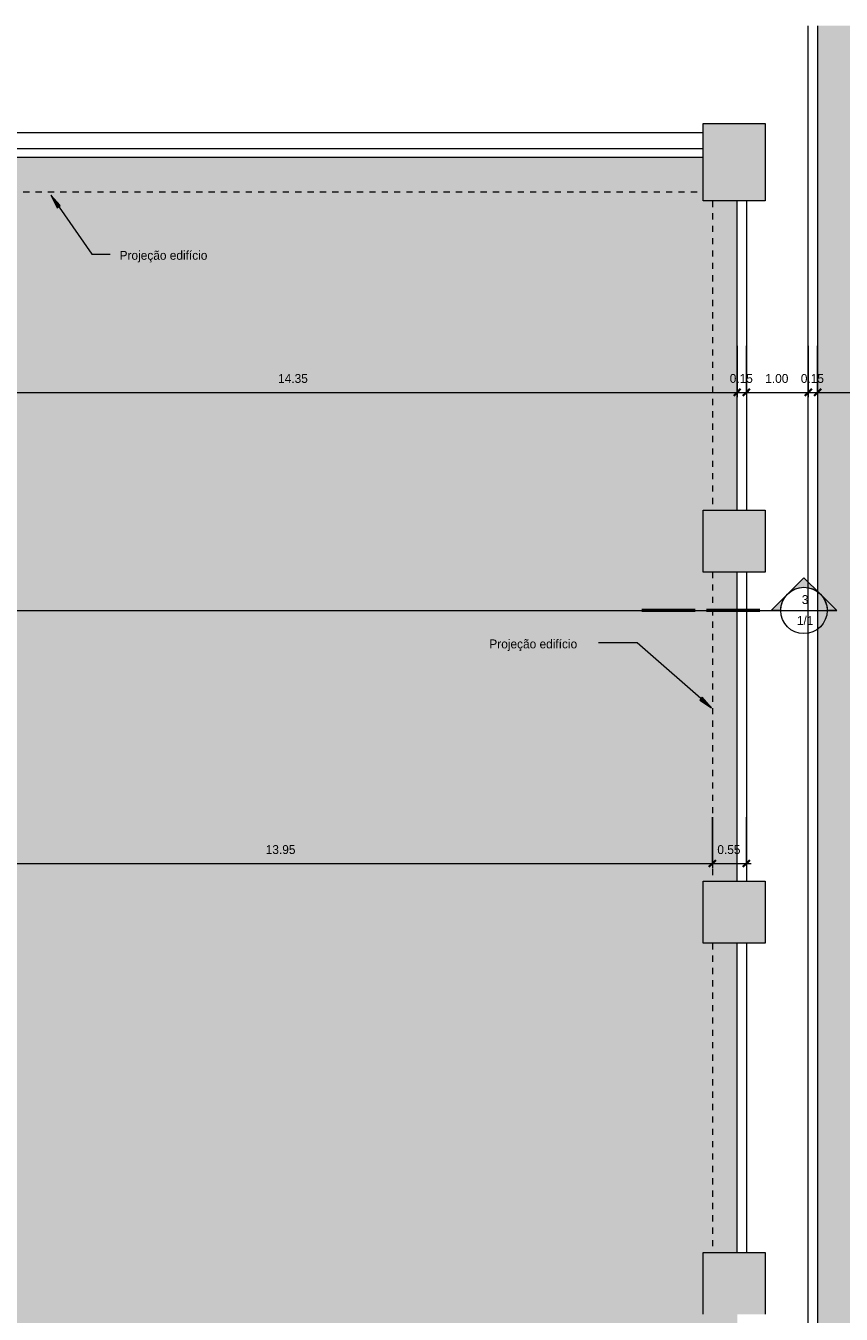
# Model space of a CAD drawing. Header units: metres. Extents: x -32 to 90, y -28 to 32.
# Tile 8 of 148: x -16 to -3, y 11 to 32. Entities that reach past the tile are written whole.
import ezdxf

# ---------------------------------------------------------------- set-up
doc = ezdxf.new("R2010")
doc.units = ezdxf.units.M
doc.linetypes.add('Projeção', pattern=[0.003969, 0.002381, -0.001587])
for name, color, linetype, lineweight in [('A-ANNO-DIMS', 4, 'Continuous', 9), ('A-ANNO-DIMS-75', 211, 'Continuous', 9), ('A-DETL', 90, 'Continuous', 18), ('A-DETL-GENF', 92, 'Continuous', 18), ('A-FLOR', 192, 'Continuous', 18), ('A-FLOR-OVHD', 1, 'Projeção', 18), ('A-WALL', 113, 'Continuous', 18), ('G-ANNO-SYMB', 111, 'Continuous', 9), ('G-ANNO-TEXT', 231, 'Continuous', 9)]:
    doc.layers.add(name, color=color, linetype=linetype, lineweight=lineweight)
doc.styles.add('Century Gothic', font='GOTHIC.TTF', dxfattribs={"height": 0.143711})
doc.dimstyles.new('Diagonal_-_2MM_Century_Gothic_-_M_3_1', dxfattribs={"dimscale": 0.3048, "dimtxt": 0.15, "dimasz": 0.369094, "dimexe": 0.246063, "dimexo": 0.0625, "dimgap": 0.369094, "dimtad": 1, "dimrnd": 0.01, "dimzin": 0, "dimdsep": 46, "dimtxsty": 'Century Gothic', "dimblk1": 'OBLIQUE', "dimblk2": 'OBLIQUE', "dimsah": 1, "dimcen": 0.09, "dimdle": 0.246063, "dimazin": 0, "dimtfac": 1, "dimtdec": 4, "dimtix": 1, "dimtmove": 0, "dimatfit": 3, "dimfxl": 2.46063, "dimfxlon": 1, "dimtvp": 1, "dimtolj": 1, "dimtzin": 0, "dimarcsym": 2})

# ---------------------------------------------------------------- blocks, each defined once
blk = doc.blocks.new('DIMBLOCK8-3- PLANTA DE COBERTURA')
at = {"layer": 'A-ANNO-DIMS-75', "transparency": 16777216}
for p, q in [((-19.277, 26.49), (-19.277, 25.665)), ((-19.277, 25.74), (-19.277, 26.49)), ((-4.927, 26.49), (-4.927, 25.665)), ((-4.927, 25.74), (-4.927, 26.49)), ((-19.277, 25.74), (-4.927, 25.74))]:
    blk.add_line(p, q, dxfattribs=at)
at = {"layer": 'A-ANNO-DIMS-75', "lineweight": 35, "transparency": 16777216}
for p, q in [((-19.277, 25.74), (-19.334, 25.684)), ((-19.277, 25.74), (-19.221, 25.796)), ((-4.927, 25.74), (-4.984, 25.684)), ((-4.927, 25.74), (-4.871, 25.796))]:
    blk.add_line(p, q, dxfattribs=at)
at = {"layer": 'A-ANNO-DIMS-75', "color": 0, "transparency": 16777216, "insert": (-12.353, 26.037), "char_height": 0.1437, "width": 0.60286, "attachment_point": 1, "line_spacing_factor": 0.984117, "style": 'Century Gothic'}
blk.add_mtext('14.35', dxfattribs=at)
blk = doc.blocks.new('_Oblique')
at = {"color": 0, "linetype": 'ByBlock', "lineweight": -2}
blk.add_line((-0.5, -0.5), (0.5, 0.5), dxfattribs=at)
blk = doc.blocks.new('DIMBLOCK9-3- PLANTA DE COBERTURA')
at = {"layer": 'A-ANNO-DIMS-75', "transparency": 16777216}
for p, q in [((-4.927, 26.49), (-4.927, 25.665)), ((-4.927, 25.74), (-4.927, 26.49)), ((-4.777, 26.49), (-4.777, 25.665)), ((-4.777, 25.74), (-4.777, 26.49)), ((-4.927, 25.74), (-4.777, 25.74))]:
    blk.add_line(p, q, dxfattribs=at)
at = {"layer": 'A-ANNO-DIMS-75', "lineweight": 35, "transparency": 16777216}
for p, q in [((-4.927, 25.74), (-4.984, 25.684)), ((-4.927, 25.74), (-4.871, 25.796)), ((-4.777, 25.74), (-4.834, 25.684)), ((-4.777, 25.74), (-4.721, 25.796))]:
    blk.add_line(p, q, dxfattribs=at)
at = {"layer": 'A-ANNO-DIMS-75', "color": 0, "transparency": 16777216, "insert": (-5.048, 26.037), "char_height": 0.1437, "width": 0.46857, "attachment_point": 1, "line_spacing_factor": 0.984117, "style": 'Century Gothic'}
blk.add_mtext('0.15', dxfattribs=at)
blk = doc.blocks.new('DIMBLOCK10-3- PLANTA DE COBERTURA')
at = {"layer": 'A-ANNO-DIMS-75', "transparency": 16777216}
for p, q in [((-4.777, 26.49), (-4.777, 25.665)), ((-4.777, 25.74), (-4.777, 26.49)), ((-3.777, 26.49), (-3.777, 25.665)), ((-3.777, 25.74), (-3.777, 26.49)), ((-4.777, 25.74), (-3.777, 25.74))]:
    blk.add_line(p, q, dxfattribs=at)
at = {"layer": 'A-ANNO-DIMS-75', "lineweight": 35, "transparency": 16777216}
for p, q in [((-4.777, 25.74), (-4.834, 25.684)), ((-4.777, 25.74), (-4.721, 25.796)), ((-3.777, 25.74), (-3.834, 25.684)), ((-3.777, 25.74), (-3.721, 25.796))]:
    blk.add_line(p, q, dxfattribs=at)
at = {"layer": 'A-ANNO-DIMS-75', "color": 0, "transparency": 16777216, "insert": (-4.473, 26.037), "char_height": 0.1437, "width": 0.46857, "attachment_point": 1, "line_spacing_factor": 0.984117, "style": 'Century Gothic'}
blk.add_mtext('1.00', dxfattribs=at)
blk = doc.blocks.new('DIMBLOCK11-3- PLANTA DE COBERTURA')
at = {"layer": 'A-ANNO-DIMS-75', "transparency": 16777216}
for p, q in [((-3.777, 26.49), (-3.777, 25.665)), ((-3.777, 25.74), (-3.777, 26.49)), ((-3.627, 26.49), (-3.627, 25.665)), ((-3.627, 25.74), (-3.627, 26.49)), ((-3.777, 25.74), (-3.627, 25.74))]:
    blk.add_line(p, q, dxfattribs=at)
at = {"layer": 'A-ANNO-DIMS-75', "lineweight": 35, "transparency": 16777216}
for p, q in [((-3.777, 25.74), (-3.834, 25.684)), ((-3.777, 25.74), (-3.721, 25.796)), ((-3.627, 25.74), (-3.684, 25.684)), ((-3.627, 25.74), (-3.571, 25.796))]:
    blk.add_line(p, q, dxfattribs=at)
at = {"layer": 'A-ANNO-DIMS-75', "color": 0, "transparency": 16777216, "insert": (-3.898, 26.037), "char_height": 0.1437, "width": 0.46857, "attachment_point": 1, "line_spacing_factor": 0.984117, "style": 'Century Gothic'}
blk.add_mtext('0.15', dxfattribs=at)
blk = doc.blocks.new('DIMBLOCK12-3- PLANTA DE COBERTURA')
at = {"layer": 'A-ANNO-DIMS-75', "transparency": 16777216}
for p, q in [((-3.627, 26.49), (-3.627, 25.665)), ((-3.627, 25.74), (-3.627, 26.49)), ((-1.027, 26.49), (-1.027, 25.665)), ((-1.027, 25.74), (-1.027, 26.49)), ((-3.627, 25.74), (-1.027, 25.74))]:
    blk.add_line(p, q, dxfattribs=at)
at = {"layer": 'A-ANNO-DIMS-75', "lineweight": 35, "transparency": 16777216}
for p, q in [((-3.627, 25.74), (-3.684, 25.684)), ((-3.627, 25.74), (-3.571, 25.796)), ((-1.027, 25.74), (-1.084, 25.684)), ((-1.027, 25.74), (-0.971, 25.796))]:
    blk.add_line(p, q, dxfattribs=at)
at = {"layer": 'A-ANNO-DIMS-75', "color": 0, "transparency": 16777216, "insert": (-2.523, 26.037), "char_height": 0.1437, "width": 0.46857, "attachment_point": 1, "line_spacing_factor": 0.984117, "style": 'Century Gothic'}
blk.add_mtext('2.60', dxfattribs=at)
blk = doc.blocks.new('DIMBLOCK85-3- PLANTA DE COBERTURA')
at = {"layer": 'A-ANNO-DIMS-75', "transparency": 16777216}
for p, q in [((-19.277, 18.873), (-19.277, 18.048)), ((-19.277, 18.123), (-19.277, 18.873)), ((-5.327, 18.873), (-5.327, 18.048)), ((-5.327, 18.123), (-5.327, 18.873)), ((-19.277, 18.123), (-5.327, 18.123))]:
    blk.add_line(p, q, dxfattribs=at)
at = {"layer": 'A-ANNO-DIMS-75', "lineweight": 35, "transparency": 16777216}
for p, q in [((-19.277, 18.123), (-19.221, 18.179)), ((-5.327, 18.123), (-5.271, 18.179)), ((-19.277, 18.123), (-19.334, 18.067)), ((-5.327, 18.123), (-5.384, 18.067))]:
    blk.add_line(p, q, dxfattribs=at)
at = {"layer": 'A-ANNO-DIMS-75', "color": 0, "transparency": 16777216, "insert": (-12.553, 18.42), "char_height": 0.1437, "width": 0.60286, "attachment_point": 1, "line_spacing_factor": 0.984117, "style": 'Century Gothic'}
blk.add_mtext('13.95', dxfattribs=at)
blk = doc.blocks.new('DIMBLOCK86-3- PLANTA DE COBERTURA')
at = {"layer": 'A-ANNO-DIMS-75', "transparency": 16777216}
for p, q in [((-5.327, 18.873), (-5.327, 18.048)), ((-5.327, 18.123), (-5.327, 18.873)), ((-4.777, 18.873), (-4.777, 18.048)), ((-4.777, 18.123), (-4.777, 18.873)), ((-5.327, 18.123), (-4.702, 18.123))]:
    blk.add_line(p, q, dxfattribs=at)
at = {"layer": 'A-ANNO-DIMS-75', "lineweight": 35, "transparency": 16777216}
for p, q in [((-5.327, 18.123), (-5.271, 18.179)), ((-4.777, 18.123), (-4.721, 18.179)), ((-5.327, 18.123), (-5.384, 18.067)), ((-4.777, 18.123), (-4.834, 18.067))]:
    blk.add_line(p, q, dxfattribs=at)
at = {"layer": 'A-ANNO-DIMS-75', "color": 0, "transparency": 16777216, "insert": (-5.248, 18.42), "char_height": 0.1437, "width": 0.46857, "attachment_point": 1, "line_spacing_factor": 0.984117, "style": 'Century Gothic'}
blk.add_mtext('0.55', dxfattribs=at)
blk = doc.blocks.new('Corte - M_Extremidade superior do corte - Preenchido-1049-3- PLANTA DE COBERTURA')
at = {"layer": 'G-ANNO-SYMB'}
h = blk.add_hatch(color=256, dxfattribs=at)
edge = h.paths.add_edge_path(flags=0)
edge.add_line((-0.00954, 0.00354), (-0.006, 0.00707))
edge.add_line((-0.006, 0.00707), (-0.00246, 0.00354))
edge.add_arc((-0.006, 0), 0.005, 45, 135)
h = blk.add_hatch(color=256, dxfattribs=at)
edge = h.paths.add_edge_path(flags=0)
edge.add_arc((-0.006, 0), 0.005, 135, 180)
edge.add_line((-0.011, 0), (-0.01307, 0))
edge.add_line((-0.01307, 0), (-0.00954, 0.00354))
h = blk.add_hatch(color=256, dxfattribs=at)
edge = h.paths.add_edge_path(flags=0)
edge.add_line((-0.00246, 0.00354), (0.00107, 0))
edge.add_line((0.00107, 0), (-0.001, 0))
edge.add_arc((-0.006, 0), 0.005, 0, 45)
for p, q in [((-0.006, 0.00707), (-0.00954, 0.00354)), ((-0.00246, 0.00354), (-0.006, 0.00707)), ((-0.00954, 0.00354), (-0.01307, 0)), ((0.00107, 0), (-0.00246, 0.00354)), ((-0.01307, 0), (-0.011, 0)), ((-0.001, 0), (0.00107, 0)), ((-0.011, 0), (-0.01307, 0)), ((-0.001, 0), (0.00107, 0))]:
    blk.add_line(p, q, dxfattribs=at)
at = {"layer": 'G-ANNO-SYMB', "lineweight": 50}
for p, q in [((0.00351, 0), (0.01502, 0)), ((0.01746, 0), (0.02898, 0))]:
    blk.add_line(p, q, dxfattribs=at)
at = {"layer": 'G-ANNO-SYMB'}
for start, end in [(360, 180), (135, 180), (45, 135), (0, 45), (180, 360)]:
    blk.add_arc((-0.006, 0), 0.005, start, end, dxfattribs=at)

msp = doc.modelspace()

# ---------------------------------------------------------------- hatches: boundary and pattern name
at = {"layer": 'A-DETL-GENF'}
for points in [[(16.423, 3.085), (24.88, 3.085), (24.88, 5.785), (23.423, 5.785), (23.423, 5.185), (22.213, 5.185), (22.213, 5.785), (17.423, 5.785), (17.423, 5.185), (16.423, 5.185), (16.423, 5.785), (11.423, 5.785), (11.423, 5.185), (10.423, 5.185), (10.423, 5.785), (5.423, 5.785), (5.423, 5.185), (4.423, 5.185), (4.423, 6.185), (5.023, 6.185), (5.023, 11.435), (-0.677, 11.435), (-0.677, 10.835), (-1.677, 10.835), (-1.677, 11.835), (-1.027, 11.835), (-1.027, 16.835), (-1.677, 16.835), (-1.677, 17.835), (-1.027, 17.835), (-1.027, 22.835), (-1.677, 22.835), (-1.677, 23.835), (-1.027, 23.835), (-1.027, 28.835), (-1.677, 28.835), (-1.677, 29.835), (-1.027, 29.835), (-1.027, 31.668), (-3.627, 31.668), (-3.627, 6.185), (-1.677, 6.185), (-1.677, 6.335), (-0.527, 6.335), (-0.527, 6.185), (-0.297, 6.185), (-0.297, 3.085), (14.274, 3.085)], [(-7.927, -21.015), (-7.927, -20.665), (-7.067, -20.665), (-7.067, -12.515), (-0.217, -12.515), (-0.217, -13.115), (4.423, -13.115), (4.423, -12.515), (5.423, -12.515), (5.423, -13.115), (10.423, -13.115), (10.423, -12.515), (11.423, -12.515), (11.423, -13.115), (16.423, -13.115), (16.423, -12.515), (17.423, -12.515), (17.423, -13.115), (22.213, -13.115), (22.213, -12.515), (23.273, -12.515), (23.273, -7.165), (22.713, -7.165), (22.713, -6.165), (23.273, -6.165), (23.273, -1.165), (22.863, -1.165), (22.863, -0.165), (23.273, -0.165), (23.273, 1.285), (22.213, 1.285), (22.213, 1.685), (17.423, 1.685), (17.423, 1.285), (16.423, 1.285), (16.423, 1.685), (11.423, 1.685), (11.423, 1.285), (10.423, 1.285), (10.423, 1.685), (5.423, 1.685), (5.423, 1.285), (4.423, 1.285), (4.423, 1.685), (-0.297, 1.685), (-0.297, 1.285), (-1.297, 1.285), (-1.297, 2.285), (-0.447, 2.285), (-0.447, 6.035), (-0.527, 6.035), (-0.527, 5.185), (-1.677, 5.185), (-1.677, 6.035), (-4.477, 6.035), (-4.477, 5.115), (-5.477, 5.115), (-5.477, 6.115), (-4.927, 6.115), (-4.927, 10.835), (-5.477, 10.835), (-5.477, 11.835), (-4.927, 11.835), (-4.927, 16.835), (-5.477, 16.835), (-5.477, 17.835), (-4.927, 17.835), (-4.927, 22.835), (-5.477, 22.835), (-5.477, 23.835), (-4.927, 23.835), (-4.927, 28.835), (-5.477, 28.835), (-5.477, 29.535), (-19.277, 29.535), (-19.277, -0.66), (-28.362, -0.66), (-28.362, -1.515), (-28.712, -1.515), (-28.712, -11.79), (-28.362, -11.79), (-28.362, -12.615), (-23.227, -12.615), (-23.227, -20.165), (-22.377, -20.165), (-22.377, -21.015), (-10.827, -21.015)]]:
    msp.add_hatch(color=254, dxfattribs=at).paths.add_polyline_path(points, flags=0)
h = msp.add_hatch(color=7, dxfattribs=at)
h.paths.add_polyline_path([(23.423, -13.515), (23.423, -12.515), (22.213, -12.515), (22.213, -13.515), (23.273, -13.515)], flags=0)
h.paths.add_polyline_path([(17.273, -13.515), (17.423, -13.515), (17.423, -12.515), (16.423, -12.515), (16.423, -13.515), (16.573, -13.515)], flags=0)
h.paths.add_polyline_path([(10.739, -13.515), (11.423, -13.515), (11.423, -12.515), (10.423, -12.515), (10.423, -13.515), (10.573, -13.515)], flags=0)
h.paths.add_polyline_path([(4.573, -13.515), (5.423, -13.515), (5.423, -12.515), (4.423, -12.515), (4.423, -13.515)], flags=0)
h.paths.add_polyline_path([(22.423, 1.285), (23.423, 1.285), (23.423, 2.285), (22.213, 2.285), (22.213, 1.285), (22.363, 1.285)], flags=0)
h.paths.add_polyline_path([(16.573, 1.285), (17.423, 1.285), (17.423, 2.285), (16.423, 2.285), (16.423, 1.285)], flags=0)
h.paths.add_polyline_path([(10.923, 1.285), (11.423, 1.285), (11.423, 2.285), (10.423, 2.285), (10.423, 1.285), (10.739, 1.285)], flags=0)
h.paths.add_polyline_path([(5.423, 1.285), (5.423, 2.285), (4.423, 2.285), (4.423, 1.285), (5.273, 1.285)], flags=0)
h.paths.add_polyline_path([(-0.877, 1.285), (-0.297, 1.285), (-0.297, 2.285), (-1.297, 2.285), (-1.297, 1.285), (-1.147, 1.285)], flags=0)
h.paths.add_polyline_path([(-4.927, 5.115), (-4.477, 5.115), (-4.477, 6.115), (-5.477, 6.115), (-5.477, 5.115), (-5.077, 5.115)], flags=0)
h.paths.add_polyline_path([(-4.627, 10.835), (-4.477, 10.835), (-4.477, 11.835), (-5.477, 11.835), (-5.477, 10.835), (-4.777, 10.835)], flags=0)
h.paths.add_polyline_path([(-4.477, 16.835), (-4.477, 17.835), (-5.477, 17.835), (-5.477, 16.835), (-4.627, 16.835)], flags=0)
h.paths.add_polyline_path([(-4.627, 22.835), (-4.477, 22.835), (-4.477, 23.835), (-5.477, 23.835), (-5.477, 22.835), (-4.777, 22.835)], flags=0)
h.paths.add_polyline_path([(-4.627, 28.835), (-4.477, 28.835), (-4.477, 30.085), (-5.477, 30.085), (-5.477, 28.835), (-4.777, 28.835)], flags=0)
at = {"layer": 'G-ANNO-TEXT'}
for points in [[(-16.031, 28.927), (-15.927, 28.726), (-15.878, 28.759)], [(-5.341, 20.64), (-5.491, 20.81), (-5.53, 20.766)]]:
    msp.add_hatch(color=250, dxfattribs=at).paths.add_polyline_path(points, flags=0)

# ---------------------------------------------------------------- linework, layer by layer
at = {"layer": 'A-DETL'}
for p, q in [((-5.477, 30.085), (-4.477, 30.085)), ((-5.477, 28.835), (-5.477, 30.085)), ((-4.477, 30.085), (-4.477, 28.835)), ((-4.477, 28.835), (-5.477, 28.835)), ((-5.477, 23.835), (-4.477, 23.835)), ((-5.477, 22.835), (-5.477, 23.835)), ((-4.477, 23.835), (-4.477, 22.835)), ((-4.477, 22.835), (-5.477, 22.835)), ((-5.477, 17.835), (-4.477, 17.835)), ((-5.477, 16.835), (-5.477, 17.835)), ((-4.477, 17.835), (-4.477, 16.835)), ((-4.477, 16.835), (-5.477, 16.835)), ((-5.477, 11.835), (-4.477, 11.835)), ((-5.477, 10.835), (-5.477, 11.835)), ((-4.477, 11.835), (-4.477, 10.835))]:
    msp.add_line(p, q, dxfattribs=at)
at = {"layer": 'A-FLOR'}
msp.add_line((-5.477, 29.935), (-19.277, 29.935), dxfattribs=at)
at = {"layer": 'A-FLOR-OVHD'}
for p, q in [((-19.277, 28.985), (-5.477, 28.985)), ((-5.327, 28.835), (-5.327, 23.835)), ((-5.327, 22.835), (-5.327, 17.835)), ((-5.327, 16.835), (-5.327, 11.835))]:
    msp.add_line(p, q, dxfattribs=at)
at = {"layer": 'A-WALL'}
for p, q in [((-3.777, 6.185), (-3.777, 31.668)), ((-3.627, 31.668), (-3.627, 6.185)), ((-19.277, 29.685), (-5.477, 29.685)), ((-5.477, 29.535), (-19.277, 29.535)), ((-4.927, 23.835), (-4.927, 28.835)), ((-4.777, 28.835), (-4.777, 23.835)), ((-4.927, 17.835), (-4.927, 22.835)), ((-4.777, 22.835), (-4.777, 17.835)), ((-4.927, 11.835), (-4.927, 16.835)), ((-4.777, 16.835), (-4.777, 11.835))]:
    msp.add_line(p, q, dxfattribs=at)
at = {"layer": 'G-ANNO-SYMB'}
for p, q in [((-29.552, 22.214), (-4.297, 22.214)), ((-12.612, 22.214), (-4.142, 22.214)), ((-4.222, 22.214), (-3.472, 22.214))]:
    msp.add_line(p, q, dxfattribs=at)
at = {"layer": 'G-ANNO-TEXT', "color": 250}
for p, q in [((-16.031, 28.927), (-15.927, 28.726)), ((-15.878, 28.759), (-16.031, 28.927)), ((-16.031, 28.927), (-15.368, 27.974)), ((-15.927, 28.726), (-15.878, 28.759)), ((-15.368, 27.974), (-15.069, 27.974)), ((-6.543, 21.691), (-7.169, 21.691)), ((-5.341, 20.64), (-6.543, 21.691)), ((-5.491, 20.81), (-5.53, 20.766)), ((-5.53, 20.766), (-5.341, 20.64)), ((-5.341, 20.64), (-5.491, 20.81))]:
    msp.add_line(p, q, dxfattribs=at)

# ---------------------------------------------------------------- block references
at = {"layer": 'G-ANNO-SYMB', "extrusion": (0, 0, -1), "xscale": 74.99999999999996, "yscale": 74.99999999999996, "zscale": 74.99999999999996}
msp.add_blockref('Corte - M_Extremidade superior do corte - Preenchido-1049-3- PLANTA DE COBERTURA', (4.297, 22.214), dxfattribs=at)

# ---------------------------------------------------------------- texts
at = {"layer": 'G-ANNO-SYMB', "attachment_point": 2, "line_spacing_factor": 0.984117, "style": 'Century Gothic'}
for s, insert, char_height, width in [('3', (-3.828, 22.462), 0.144, 0.13139), ('1/1', (-3.828, 22.123), 0.1437, 0.36538)]:
    msp.add_mtext(s, dxfattribs=dict(at, insert=insert, char_height=char_height, width=width))
at = {"layer": 'G-ANNO-TEXT', "color": 7, "char_height": 0.14371, "width": 1.9368, "attachment_point": 1, "line_spacing_factor": 0.984117, "style": 'Century Gothic'}
for s, insert in [('Projeção edifício\\P', (-14.917, 28.028)), ('Projeção edifício', (-8.936, 21.745))]:
    msp.add_mtext(s, dxfattribs=dict(at, insert=insert))

# ---------------------------------------------------------------- dimensions: what is measured, and where the dimension line sits
at = {"layer": 'A-ANNO-DIMS'}
for base, p1, p2, override, picture, middle in [((-4.927, 25.74), (-19.277, 26.49), (-4.927, 26.49), {"dimpost": '<>', "dimfxl": 14.35}, 'DIMBLOCK8-3- PLANTA DE COBERTURA', (-12.102, 25.928)), ((-4.777, 25.74), (-4.927, 26.49), (-4.777, 26.49), {"dimpost": '<>', "dimfxl": 0.15}, 'DIMBLOCK9-3- PLANTA DE COBERTURA', (-4.852, 25.928)), ((-3.777, 25.74), (-4.777, 26.49), (-3.777, 26.49), {"dimpost": '<>', "dimfxl": 1}, 'DIMBLOCK10-3- PLANTA DE COBERTURA', (-4.277, 25.928)), ((-3.627, 25.74), (-3.777, 26.49), (-3.627, 26.49), {"dimpost": '<>', "dimfxl": 0.15}, 'DIMBLOCK11-3- PLANTA DE COBERTURA', (-3.702, 25.928)), ((-1.027, 25.74), (-3.627, 26.49), (-1.027, 26.49), {"dimpost": '<>', "dimfxl": 2.6}, 'DIMBLOCK12-3- PLANTA DE COBERTURA', (-2.327, 25.928)), ((-5.327, 18.123), (-19.277, 18.873), (-5.327, 18.873), {"dimpost": '<>', "dimfxl": 13.95}, 'DIMBLOCK85-3- PLANTA DE COBERTURA', (-12.302, 18.311)), ((-4.777, 18.123), (-5.327, 18.873), (-4.777, 18.873), {"dimpost": '<>', "dimfxl": 0.55}, 'DIMBLOCK86-3- PLANTA DE COBERTURA', (-5.052, 18.311))]:
    dim = msp.add_linear_dim(base=base, p1=p1, p2=p2, dimstyle='Diagonal_-_2MM_Century_Gothic_-_M_3_1', override=override, dxfattribs=at)
    dim.commit()
    dim.dimension.update_dxf_attribs({"geometry": picture, "text_midpoint": middle})

doc.saveas('drawing.dxf')
